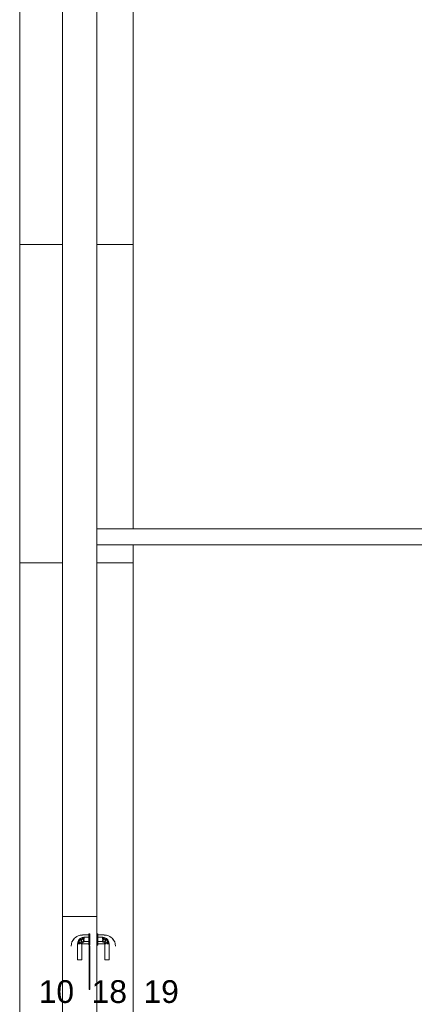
# Model space of a CAD drawing. Header units: millimetres. Extents: x 4480191 to 4481199, y -30324204 to -30323479.
# Tile 209 of 243: x 4480206.15 to 4480209.63, y -30323776.43 to -30323767.77. Entities that reach past the tile are written whole.
import ezdxf

# ---------------------------------------------------------------- set-up
doc = ezdxf.new("R2010")
doc.units = ezdxf.units.MM
doc.linetypes.add('NULL', pattern=[0])
for name, color, linetype, lineweight in [('EL-Textos fios QD', 7, 'Continuous', 9), ('IFC-Parede padrão-Contorno', 44, 'Continuous', 5), ('IFC-Parede-Contorno', 42, 'Continuous', 5), ('IFC-Porta-Contorno', 142, 'Continuous', 5)]:
    doc.layers.add(name, color=color, linetype=linetype, lineweight=lineweight)
doc.styles.add('ARIAL', font='arial.ttf')

msp = doc.modelspace()

# ---------------------------------------------------------------- linework, layer by layer
at = {"layer": 'IFC-Parede padrão-Contorno', "color": 8, "lineweight": 5}
for p, q in [((4480206.1516, -30323772.5473), (4480206.1516, -30323769.7473)), ((4480207.1516, -30323772.2485), (4480207.1516, -30323769.7473)), ((4480207.1516, -30323772.5473), (4480207.1516, -30323772.3885)), ((4480206.1516, -30323772.5473), (4480206.53, -30323772.5473)), ((4480206.83, -30323772.5473), (4480207.1516, -30323772.5473))]:
    msp.add_line(p, q, dxfattribs=at)
at = {"layer": 'IFC-Parede-Contorno', "color": 8, "lineweight": 5}
for p, q in [((4480206.53, -30323774.4209), (4480206.53, -30323753.9995)), ((4480206.83, -30323775.6585), (4480206.83, -30323755.2371)), ((4480206.1516, -30323769.7473), (4480206.1516, -30323759.0993)), ((4480207.1516, -30323769.7473), (4480207.1516, -30323759.0993)), ((4480206.1516, -30323769.7473), (4480206.53, -30323769.7473)), ((4480206.83, -30323769.7473), (4480207.1516, -30323769.7473)), ((4480206.83, -30323772.2485), (4480206.8788, -30323772.2485)), ((4480206.8788, -30323772.2485), (4480212.0375, -30323772.2485)), ((4480206.83, -30323772.3885), (4480211.9888, -30323772.3885)), ((4480206.1516, -30323777.4416), (4480206.1516, -30323772.5473)), ((4480207.1516, -30323779.4931), (4480207.1516, -30323772.5473)), ((4480206.53, -30323775.6585), (4480206.53, -30323774.4209)), ((4480206.53, -30323777.4585), (4480206.53, -30323775.6585)), ((4480206.53, -30323775.6585), (4480206.8129, -30323775.6585)), ((4480206.8129, -30323775.6585), (4480206.83, -30323775.6585)), ((4480206.83, -30323775.8085), (4480206.83, -30323775.6585)), ((4480206.83, -30323776.6085), (4480206.83, -30323775.9085))]:
    msp.add_line(p, q, dxfattribs=at)
at = {"layer": 'IFC-Porta-Contorno', "color": 8, "lineweight": 5}
for p, q in [((4480206.6333, -30323775.8478), (4480206.6428, -30323775.8408)), ((4480206.6428, -30323775.8408), (4480206.6553, -30323775.8331)), ((4480206.6495, -30323775.837), (4480206.6658, -30323775.8261)), ((4480206.6658, -30323775.8261), (4480206.6854, -30323775.8222)), ((4480206.6845, -30323775.8224), (4480206.704, -30323775.8185)), ((4480206.6845, -30323775.8224), (4480206.6869, -30323775.822)), ((4480206.6854, -30323775.8222), (4480206.6865, -30323775.822)), ((4480206.6869, -30323775.822), (4480206.704, -30323775.8199)), ((4480206.703, -30323775.8431), (4480206.7115, -30323775.8408)), ((4480206.704, -30323775.8185), (4480206.76, -30323775.8185)), ((4480206.7115, -30323775.8408), (4480206.7158, -30323775.8397)), ((4480206.7115, -30323775.8408), (4480206.72, -30323775.8485)), ((4480206.7158, -30323775.8397), (4480206.72, -30323775.8385)), ((4480206.72, -30323775.8385), (4480206.76, -30323775.8385)), ((4480206.72, -30323775.8444), (4480206.72, -30323775.8412)), ((4480206.76, -30323775.8085), (4480206.77, -30323775.8085)), ((4480206.76, -30323775.8102), (4480206.76, -30323775.8085)), ((4480206.76, -30323775.8152), (4480206.76, -30323775.8102)), ((4480206.76, -30323775.8232), (4480206.76, -30323775.8152)), ((4480206.76, -30323775.8335), (4480206.76, -30323775.8232)), ((4480206.76, -30323775.8456), (4480206.76, -30323775.8335)), ((4480206.77, -30323775.8102), (4480206.77, -30323775.8085)), ((4480206.77, -30323775.8152), (4480206.77, -30323775.8102)), ((4480206.77, -30323775.8232), (4480206.77, -30323775.8152)), ((4480206.77, -30323775.8335), (4480206.77, -30323775.8232)), ((4480206.77, -30323775.8456), (4480206.77, -30323775.8335)), ((4480206.83, -30323775.8102), (4480206.83, -30323775.8085)), ((4480206.83, -30323775.8085), (4480206.84, -30323775.8085)), ((4480206.83, -30323775.8152), (4480206.83, -30323775.8102)), ((4480206.83, -30323775.8232), (4480206.83, -30323775.8152)), ((4480206.83, -30323775.8335), (4480206.83, -30323775.8232)), ((4480206.83, -30323775.8456), (4480206.83, -30323775.8335)), ((4480206.84, -30323775.8102), (4480206.84, -30323775.8085)), ((4480206.84, -30323775.8152), (4480206.84, -30323775.8102)), ((4480206.84, -30323775.8232), (4480206.84, -30323775.8152)), ((4480206.84, -30323775.8185), (4480206.896, -30323775.8185)), ((4480206.84, -30323775.8335), (4480206.84, -30323775.8232)), ((4480206.84, -30323775.8456), (4480206.84, -30323775.8335)), ((4480206.84, -30323775.8385), (4480206.88, -30323775.8385)), ((4480206.88, -30323775.8385), (4480206.8843, -30323775.8397)), ((4480206.88, -30323775.8485), (4480206.8885, -30323775.8408)), ((4480206.88, -30323775.8444), (4480206.88, -30323775.8412)), ((4480206.8843, -30323775.8397), (4480206.8885, -30323775.8408)), ((4480206.8885, -30323775.8408), (4480206.897, -30323775.8431)), ((4480206.896, -30323775.8185), (4480206.9155, -30323775.8224)), ((4480206.896, -30323775.8199), (4480206.9132, -30323775.822)), ((4480206.9132, -30323775.822), (4480206.9155, -30323775.8224)), ((4480206.9136, -30323775.822), (4480206.9147, -30323775.8222)), ((4480206.9147, -30323775.8222), (4480206.9343, -30323775.8261)), ((4480206.9343, -30323775.8261), (4480206.9505, -30323775.837)), ((4480206.9447, -30323775.8331), (4480206.9573, -30323775.8408)), ((4480206.9573, -30323775.8408), (4480206.9667, -30323775.8478)), ((4480206.604, -30323775.9185), (4480206.6079, -30323775.899)), ((4480206.6054, -30323775.9185), (4480206.6075, -30323775.9014)), ((4480206.6075, -30323775.9014), (4480206.6079, -30323775.899)), ((4480206.6079, -30323775.899), (4480206.6116, -30323775.8803)), ((4480206.6116, -30323775.8803), (4480206.6225, -30323775.864)), ((4480206.6205, -30323775.867), (4480206.6234, -30323775.861)), ((4480206.6225, -30323775.864), (4480206.6271, -30323775.8562)), ((4480206.6234, -30323775.861), (4480206.6333, -30323775.8478)), ((4480206.6271, -30323775.8562), (4480206.6333, -30323775.8478)), ((4480206.66, -30323775.8985), (4480206.6612, -30323775.8943)), ((4480206.66, -30323776.0385), (4480206.66, -30323775.8985)), ((4480206.6612, -30323775.8943), (4480206.6623, -30323775.89)), ((4480206.6623, -30323775.89), (4480206.6646, -30323775.8816)), ((4480206.6623, -30323775.89), (4480206.67, -30323775.8985)), ((4480206.6627, -30323775.8985), (4480206.6659, -30323775.8985)), ((4480206.6646, -30323775.8816), (4480206.6681, -30323775.8685)), ((4480206.6646, -30323775.8816), (4480206.67, -30323775.8985)), ((4480206.6646, -30323775.8816), (4480206.68, -30323775.8985)), ((4480206.6659, -30323775.8985), (4480206.67, -30323775.8985)), ((4480206.6681, -30323775.8685), (4480206.679, -30323775.8575)), ((4480206.6681, -30323775.8685), (4480206.6736, -30323775.863)), ((4480206.67, -30323775.8985), (4480206.6749, -30323775.8985)), ((4480206.6734, -30323775.8819), (4480206.6781, -30323775.8677)), ((4480206.6734, -30323775.8819), (4480206.691, -30323775.8799)), ((4480206.6734, -30323775.8819), (4480206.6973, -30323775.8985)), ((4480206.6734, -30323775.8819), (4480206.68, -30323775.8985)), ((4480206.6736, -30323775.863), (4480206.679, -30323775.8575)), ((4480206.6749, -30323775.8985), (4480206.68, -30323775.8985)), ((4480206.6781, -30323775.8677), (4480206.686, -30323775.8633)), ((4480206.679, -30323775.8575), (4480206.6845, -30323775.8521)), ((4480206.6845, -30323775.8521), (4480206.69, -30323775.8466)), ((4480206.6845, -30323775.8521), (4480206.686, -30323775.8633)), ((4480206.6845, -30323775.8521), (4480206.6989, -30323775.8634)), ((4480206.686, -30323775.8633), (4480206.6989, -30323775.8634)), ((4480206.686, -30323775.8633), (4480206.7019, -30323775.8766)), ((4480206.69, -30323775.8466), (4480206.703, -30323775.8431)), ((4480206.69, -30323775.8466), (4480206.7034, -30323775.8519)), ((4480206.69, -30323775.8985), (4480206.6942, -30323775.8985)), ((4480206.691, -30323775.8799), (4480206.7019, -30323775.8766)), ((4480206.691, -30323775.8799), (4480206.6973, -30323775.8985)), ((4480206.691, -30323775.8799), (4480206.7059, -30323775.8844)), ((4480206.691, -30323775.8799), (4480206.7, -30323775.8985)), ((4480206.6942, -30323775.8985), (4480206.6973, -30323775.8985)), ((4480206.6989, -30323775.8634), (4480206.7034, -30323775.8519)), ((4480206.7, -30323775.8985), (4480206.703, -30323775.8915)), ((4480206.7, -30323775.9002), (4480206.704, -30323775.8985)), ((4480206.7, -30323776.0385), (4480206.7, -30323775.8985)), ((4480206.7019, -30323775.8766), (4480206.7104, -30323775.8747)), ((4480206.703, -30323775.8431), (4480206.72, -30323775.8585)), ((4480206.703, -30323775.8431), (4480206.72, -30323775.8485)), ((4480206.703, -30323775.8915), (4480206.7059, -30323775.8844)), ((4480206.7034, -30323775.8519), (4480206.72, -30323775.8727)), ((4480206.7034, -30323775.8519), (4480206.72, -30323775.8585)), ((4480206.704, -30323775.8985), (4480206.76, -30323775.8985)), ((4480206.7059, -30323775.8844), (4480206.713, -30323775.8815)), ((4480206.7104, -30323775.8747), (4480206.72, -30323775.8727)), ((4480206.7104, -30323775.8747), (4480206.72, -30323775.8785)), ((4480206.713, -30323775.8815), (4480206.72, -30323775.8785)), ((4480206.72, -30323775.8485), (4480206.72, -30323775.8444)), ((4480206.72, -30323775.8534), (4480206.72, -30323775.8485)), ((4480206.72, -30323775.8585), (4480206.72, -30323775.8534)), ((4480206.72, -30323775.8727), (4480206.72, -30323775.8685)), ((4480206.72, -30323775.8785), (4480206.76, -30323775.8785)), ((4480206.76, -30323775.8585), (4480206.76, -30323775.8456)), ((4480206.76, -30323775.8715), (4480206.76, -30323775.8585)), ((4480206.76, -30323775.8835), (4480206.76, -30323775.8715)), ((4480206.76, -30323775.8939), (4480206.76, -30323775.8835)), ((4480206.76, -30323775.9018), (4480206.76, -30323775.8939)), ((4480206.76, -30323775.9068), (4480206.76, -30323775.9018)), ((4480206.76, -30323775.9085), (4480206.76, -30323775.9068)), ((4480206.76, -30323775.9085), (4480206.77, -30323775.9085)), ((4480206.764, -30323775.9807), (4480206.764, -30323775.9185)), ((4480206.764, -30323775.9185), (4480206.765, -30323775.9185)), ((4480206.765, -30323775.9185), (4480206.77, -30323775.9185)), ((4480206.77, -30323775.8585), (4480206.77, -30323775.8456)), ((4480206.77, -30323775.8715), (4480206.77, -30323775.8585)), ((4480206.77, -30323775.8835), (4480206.77, -30323775.8715)), ((4480206.77, -30323775.8939), (4480206.77, -30323775.8835)), ((4480206.77, -30323775.9018), (4480206.77, -30323775.8939)), ((4480206.77, -30323775.9068), (4480206.77, -30323775.9018)), ((4480206.77, -30323775.9085), (4480206.77, -30323775.9068)), ((4480206.77, -30323775.9807), (4480206.77, -30323775.9185)), ((4480206.83, -30323775.8585), (4480206.83, -30323775.8456)), ((4480206.83, -30323775.8715), (4480206.83, -30323775.8585)), ((4480206.83, -30323775.8835), (4480206.83, -30323775.8715)), ((4480206.83, -30323775.8939), (4480206.83, -30323775.8835)), ((4480206.83, -30323775.9018), (4480206.83, -30323775.8939)), ((4480206.83, -30323775.9068), (4480206.83, -30323775.9018)), ((4480206.83, -30323775.9085), (4480206.83, -30323775.9068)), ((4480206.83, -30323775.9085), (4480206.84, -30323775.9085)), ((4480206.84, -30323775.8485), (4480206.84, -30323775.8444)), ((4480206.84, -30323775.8585), (4480206.84, -30323775.8456)), ((4480206.84, -30323775.8715), (4480206.84, -30323775.8585)), ((4480206.84, -30323775.8727), (4480206.84, -30323775.8685)), ((4480206.84, -30323775.8835), (4480206.84, -30323775.8715)), ((4480206.84, -30323775.8785), (4480206.88, -30323775.8785)), ((4480206.84, -30323775.8939), (4480206.84, -30323775.8835)), ((4480206.84, -30323775.9018), (4480206.84, -30323775.8939)), ((4480206.84, -30323775.8985), (4480206.896, -30323775.8985)), ((4480206.84, -30323775.9068), (4480206.84, -30323775.9018)), ((4480206.84, -30323775.9085), (4480206.84, -30323775.9068)), ((4480206.88, -30323775.8585), (4480206.897, -30323775.8431)), ((4480206.88, -30323775.8485), (4480206.897, -30323775.8431)), ((4480206.88, -30323775.8485), (4480206.88, -30323775.8444)), ((4480206.88, -30323775.8534), (4480206.88, -30323775.8485)), ((4480206.88, -30323775.8727), (4480206.8967, -30323775.8519)), ((4480206.88, -30323775.8585), (4480206.8967, -30323775.8519)), ((4480206.88, -30323775.8585), (4480206.88, -30323775.8534)), ((4480206.88, -30323775.8727), (4480206.88, -30323775.8685)), ((4480206.88, -30323775.8727), (4480206.8896, -30323775.8747)), ((4480206.88, -30323775.8785), (4480206.8896, -30323775.8747)), ((4480206.88, -30323775.8785), (4480206.8871, -30323775.8815)), ((4480206.8871, -30323775.8815), (4480206.8942, -30323775.8844)), ((4480206.8896, -30323775.8747), (4480206.8982, -30323775.8766)), ((4480206.8942, -30323775.8844), (4480206.9091, -30323775.8799)), ((4480206.8942, -30323775.8844), (4480206.8971, -30323775.8915)), ((4480206.896, -30323775.8985), (4480206.9, -30323775.9002)), ((4480206.8967, -30323775.8519), (4480206.91, -30323775.8466)), ((4480206.8967, -30323775.8519), (4480206.9011, -30323775.8634)), ((4480206.897, -30323775.8431), (4480206.91, -30323775.8466)), ((4480206.8971, -30323775.8915), (4480206.9, -30323775.8985)), ((4480206.8982, -30323775.8766), (4480206.9141, -30323775.8633)), ((4480206.8982, -30323775.8766), (4480206.9091, -30323775.8799)), ((4480206.9, -30323775.8985), (4480206.9091, -30323775.8799)), ((4480206.9, -30323776.0385), (4480206.9, -30323775.8985)), ((4480206.9011, -30323775.8634), (4480206.9155, -30323775.8521)), ((4480206.9011, -30323775.8634), (4480206.9141, -30323775.8633)), ((4480206.9027, -30323775.8985), (4480206.9091, -30323775.8799)), ((4480206.9027, -30323775.8985), (4480206.9266, -30323775.8819)), ((4480206.9027, -30323775.8985), (4480206.9059, -30323775.8985)), ((4480206.9059, -30323775.8985), (4480206.91, -30323775.8985)), ((4480206.9091, -30323775.8799), (4480206.9266, -30323775.8819)), ((4480206.91, -30323775.8466), (4480206.9155, -30323775.8521)), ((4480206.9141, -30323775.8633), (4480206.9155, -30323775.8521)), ((4480206.9141, -30323775.8633), (4480206.9219, -30323775.8677)), ((4480206.9155, -30323775.8521), (4480206.921, -30323775.8575)), ((4480206.92, -30323775.8985), (4480206.9355, -30323775.8816)), ((4480206.92, -30323775.8985), (4480206.9266, -30323775.8819)), ((4480206.92, -30323775.8985), (4480206.9252, -30323775.8985)), ((4480206.921, -30323775.8575), (4480206.9265, -30323775.863)), ((4480206.9219, -30323775.8677), (4480206.9266, -30323775.8819)), ((4480206.9252, -30323775.8985), (4480206.93, -30323775.8985)), ((4480206.9265, -30323775.863), (4480206.932, -30323775.8685)), ((4480206.93, -30323775.8985), (4480206.9355, -30323775.8816)), ((4480206.93, -30323775.8985), (4480206.9378, -30323775.89)), ((4480206.93, -30323775.8985), (4480206.9342, -30323775.8985)), ((4480206.932, -30323775.8685), (4480206.9355, -30323775.8816)), ((4480206.9342, -30323775.8985), (4480206.9373, -30323775.8985)), ((4480206.9355, -30323775.8816), (4480206.9378, -30323775.89)), ((4480206.9378, -30323775.89), (4480206.9389, -30323775.8943)), ((4480206.9389, -30323775.8943), (4480206.94, -30323775.8985)), ((4480206.94, -30323776.0385), (4480206.94, -30323775.8985)), ((4480206.9667, -30323775.8478), (4480206.9729, -30323775.8562)), ((4480206.9667, -30323775.8478), (4480206.9767, -30323775.861)), ((4480206.9729, -30323775.8562), (4480206.9776, -30323775.864)), ((4480206.9767, -30323775.861), (4480206.9796, -30323775.867)), ((4480206.9776, -30323775.864), (4480206.9884, -30323775.8803)), ((4480206.9884, -30323775.8803), (4480206.9921, -30323775.899)), ((4480206.9921, -30323775.899), (4480206.9926, -30323775.9014)), ((4480206.9921, -30323775.899), (4480206.996, -30323775.9185)), ((4480206.9926, -30323775.9014), (4480206.9947, -30323775.9185)), ((4480206.764, -30323776.2985), (4480206.764, -30323775.9807)), ((4480206.77, -30323776.2985), (4480206.77, -30323775.9807)), ((4480206.66, -30323776.0385), (4480206.6607, -30323776.0385)), ((4480206.6607, -30323776.0385), (4480206.6627, -30323776.0385)), ((4480206.6627, -30323776.0385), (4480206.6659, -30323776.0385)), ((4480206.6659, -30323776.0385), (4480206.67, -30323776.0385)), ((4480206.67, -30323776.0385), (4480206.6749, -30323776.0385)), ((4480206.6749, -30323776.0385), (4480206.68, -30323776.0385)), ((4480206.68, -30323776.0385), (4480206.6852, -30323776.0385)), ((4480206.6852, -30323776.0385), (4480206.69, -30323776.0385)), ((4480206.69, -30323776.0385), (4480206.6942, -30323776.0385)), ((4480206.6942, -30323776.0385), (4480206.6973, -30323776.0385)), ((4480206.6973, -30323776.0385), (4480206.6993, -30323776.0385)), ((4480206.6993, -30323776.0385), (4480206.7, -30323776.0385)), ((4480206.9, -30323776.0385), (4480206.9007, -30323776.0385)), ((4480206.9007, -30323776.0385), (4480206.9027, -30323776.0385)), ((4480206.9027, -30323776.0385), (4480206.9059, -30323776.0385)), ((4480206.9059, -30323776.0385), (4480206.91, -30323776.0385)), ((4480206.91, -30323776.0385), (4480206.9149, -30323776.0385)), ((4480206.9149, -30323776.0385), (4480206.92, -30323776.0385)), ((4480206.92, -30323776.0385), (4480206.9252, -30323776.0385)), ((4480206.9252, -30323776.0385), (4480206.93, -30323776.0385)), ((4480206.93, -30323776.0385), (4480206.9342, -30323776.0385)), ((4480206.9342, -30323776.0385), (4480206.9373, -30323776.0385)), ((4480206.9373, -30323776.0385), (4480206.9393, -30323776.0385)), ((4480206.9393, -30323776.0385), (4480206.94, -30323776.0385)), ((4480206.764, -30323776.2985), (4480206.769, -30323776.2985)), ((4480206.769, -30323776.2985), (4480206.77, -30323776.2985))]:
    msp.add_line(p, q, dxfattribs=at)

# ---------------------------------------------------------------- texts
at = {"layer": 'EL-Textos fios QD', "linetype": 'NULL', "char_height": 0.2, "width": 0.621341, "attachment_point": 7, "line_spacing_factor": 0.6, "style": 'ARIAL'}
for s, insert in [('10', (4480206.3197, -30323776.4205)), ('18', (4480206.7857, -30323776.4205)), ('19', (4480207.2419, -30323776.4205))]:
    msp.add_mtext(s, dxfattribs=dict(at, insert=insert))

doc.saveas('drawing.dxf')
